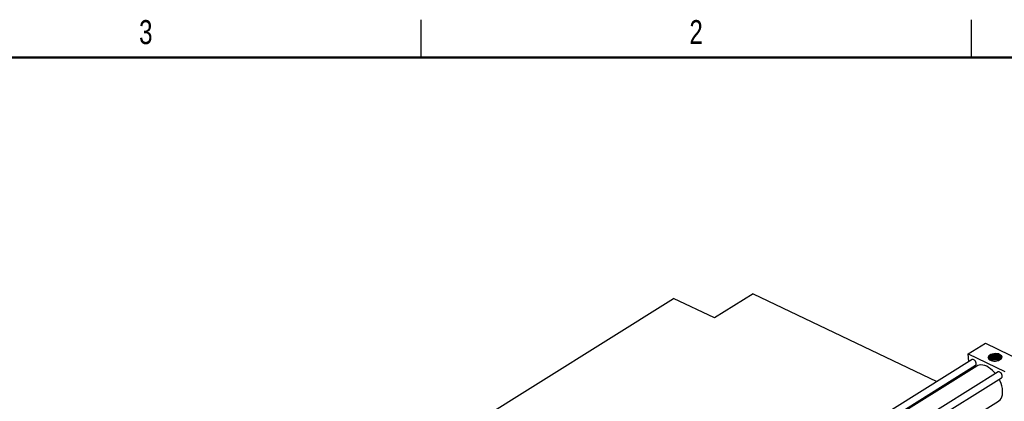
# Model space of a CAD drawing. Header units: inches. Extents: x 0.1 to 43.9, y 0.1 to 33.9.
# Tile 47 of 48: x 29 to 38.8, y 30.1 to 33.9. Entities that reach past the tile are written whole.
import ezdxf

# ---------------------------------------------------------------- set-up
doc = ezdxf.new("R2010")
doc.units = ezdxf.units.IN
doc.header["$MEASUREMENT"] = 0
doc.styles.add('SLDTEXTSTYLE0', font='TXT', dxfattribs={"width": 0.75})

msp = doc.modelspace()

# ---------------------------------------------------------------- linework, layer by layer
at = {"color": 7, "linetype": 'Continuous', "lineweight": 25}
for p, q in [((33, 33.5), (33, 33.875)), ((38.5, 33.5), (38.5, 33.875)), ((36.3169, 31.1339), (35.9324, 30.8937)), ((36.3169, 31.1339), (38.153, 30.2579)), ((32.8314, 29.408), (35.5226, 31.0892)), ((35.9324, 30.8937), (35.5226, 31.0892)), ((38.4676, 30.5338), (38.6385, 30.6405)), ((38.6385, 30.6405), (39.0028, 30.4667)), ((38.4719, 30.4571), (38.4676, 30.5338)), ((38.4676, 30.5338), (38.8319, 30.36)), ((38.7573, 30.5132), (38.76, 30.5129)), ((38.5052, 30.4778), (36.4679, 29.2052)), ((36.5401, 29.1707), (38.5409, 30.4206)), ((38.5521, 30.4131), (36.5532, 29.1644)), ((38.7097, 30.4997), (38.7113, 30.5001)), ((38.7577, 30.4897), (38.7609, 30.4893)), ((38.7652, 30.3538), (36.7279, 29.0811)), ((38.4769, 30.3662), (38.4762, 30.3801)), ((36.7625, 29.0231), (38.801, 30.2965)), ((38.2253, 30.2234), (38.2384, 30.2172)), ((36.7739, 28.8159), (38.7706, 30.0632))]:
    msp.add_line(p, q, dxfattribs=at)
at = {"color": 7, "linetype": 'Continuous', "lineweight": 50}
msp.add_line((0.5, 33.5), (43.5, 33.5), dxfattribs=at)
at = {"color": 7, "linetype": 'Continuous', "lineweight": 25, "flags": 128}
for points in [[(38.7813, 30.5291), (38.7688, 30.5337), (38.7544, 30.5365), (38.7389, 30.5374), (38.7233, 30.5363), (38.7083, 30.5332), (38.6948, 30.5283), (38.6834, 30.522), (38.6749, 30.5144), (38.6695, 30.5061), (38.6678, 30.4975), (38.6696, 30.4891), (38.675, 30.4812), (38.6837, 30.4743), (38.6951, 30.4689), (38.7087, 30.4651), (38.7237, 30.4633), (38.7393, 30.4634), (38.7547, 30.4655), (38.7691, 30.4695), (38.7816, 30.4751), (38.7916, 30.4821), (38.7986, 30.4901), (38.8022, 30.4986), (38.8021, 30.5072), (38.7985, 30.5155), (38.7914, 30.5229), (38.7813, 30.5291)], [(38.668, 30.4947), (38.6694, 30.5032), (38.6744, 30.5115), (38.6825, 30.519), (38.6935, 30.5255), (38.7066, 30.5305), (38.7213, 30.5338), (38.7368, 30.5352), (38.7521, 30.5346), (38.7666, 30.5321), (38.7794, 30.5278), (38.7899, 30.5219), (38.7975, 30.5148), (38.8018, 30.5067), (38.8026, 30.5021)], [(38.5409, 30.4206), (38.5454, 30.4255), (38.5475, 30.433), (38.547, 30.4423), (38.5439, 30.4523), (38.5385, 30.462), (38.5315, 30.4703), (38.5235, 30.4763), (38.5155, 30.4794), (38.5083, 30.4792), (38.5052, 30.4778)], [(38.7398, 30.3379), (38.7282, 30.3514), (38.71, 30.3698), (38.691, 30.3859), (38.6715, 30.3995), (38.6518, 30.4103), (38.6323, 30.4182), (38.6132, 30.423), (38.595, 30.4247), (38.5779, 30.4231), (38.5623, 30.4184), (38.5521, 30.4131)], [(38.801, 30.2965), (38.8055, 30.3014), (38.8076, 30.3089), (38.8071, 30.3182), (38.804, 30.3282), (38.7986, 30.3379), (38.7916, 30.3462), (38.7836, 30.3523), (38.7756, 30.3553), (38.7684, 30.3551), (38.7652, 30.3538)], [(38.7706, 30.0632), (38.7743, 30.0657), (38.7863, 30.0765), (38.7962, 30.09), (38.8038, 30.106), (38.8089, 30.1244), (38.8115, 30.1446), (38.8116, 30.1665), (38.8091, 30.1896), (38.804, 30.2135), (38.7965, 30.2378), (38.7867, 30.2622), (38.7771, 30.2816)]]:
    msp.add_lwpolyline(points, dxfattribs=at)
at = {"color": 7, "linetype": 'Continuous', "lineweight": 25}
for points, knots in [([(38.6763, 30.4802), (38.6745, 30.4833), (38.6707, 30.4901), (38.6737, 30.5013), (38.6831, 30.5119), (38.6985, 30.5204), (38.7179, 30.5256), (38.739, 30.5271), (38.7594, 30.5247), (38.7767, 30.5186), (38.7892, 30.5096), (38.7951, 30.4987), (38.795, 30.4881), (38.7902, 30.482), (38.7882, 30.4794)], [0, 0, 0, 0, 0.078787, 0.168142, 0.256777, 0.344708, 0.431941, 0.518497, 0.604395, 0.689643, 0.774248, 0.858151, 0.941337, 1, 1, 1, 1]), ([(38.6828, 30.4761), (38.6813, 30.4782), (38.6776, 30.4835), (38.6799, 30.4932), (38.6888, 30.5032), (38.704, 30.5111), (38.7233, 30.5157), (38.7443, 30.5163), (38.7642, 30.5127), (38.7803, 30.5054), (38.7908, 30.4957), (38.792, 30.4883), (38.7925, 30.4849)], [0, 0, 0, 0, 0.066928, 0.172457, 0.27794, 0.383375, 0.488763, 0.594104, 0.6994, 0.804653, 0.90986, 1, 1, 1, 1]), ([(38.6796, 30.4829), (38.6797, 30.4858), (38.6799, 30.4923), (38.689, 30.5018), (38.7041, 30.5097), (38.7234, 30.5142), (38.7444, 30.5148), (38.7643, 30.5113), (38.7803, 30.5039), (38.7909, 30.4942), (38.792, 30.4869), (38.7926, 30.4835)], [0, 0, 0, 0, 0.094101, 0.209584, 0.325015, 0.440393, 0.555722, 0.670999, 0.78623, 0.901411, 1, 1, 1, 1]), ([(38.76, 30.5129), (38.7601, 30.5129), (38.7608, 30.5128), (38.7614, 30.5125), (38.7619, 30.5124)], [0, 0, 0, 0, 0.2691842, 1, 1, 1, 1]), ([(38.6806, 30.4775), (38.6806, 30.4776), (38.6803, 30.4812), (38.6865, 30.4883), (38.699, 30.497), (38.7172, 30.5027), (38.7377, 30.5047), (38.7582, 30.5026), (38.7754, 30.4964), (38.7864, 30.4893), (38.7887, 30.4841), (38.7893, 30.4826)], [0, 0, 0, 0, 0.004196, 0.139342, 0.274432, 0.409463, 0.544433, 0.679352, 0.814207, 0.949005, 1, 1, 1, 1]), ([(38.6812, 30.4771), (38.6827, 30.4803), (38.686, 30.4871), (38.6993, 30.4955), (38.7172, 30.5013), (38.7378, 30.5033), (38.7583, 30.5011), (38.7755, 30.495), (38.7866, 30.4877), (38.7889, 30.4824), (38.7896, 30.4808)], [0, 0, 0, 0, 0.126159, 0.262624, 0.399029, 0.535372, 0.671664, 0.807891, 0.944061, 1, 1, 1, 1]), ([(38.6862, 30.4739), (38.6891, 30.4768), (38.6951, 30.4828), (38.7115, 30.4893), (38.7311, 30.4927), (38.7519, 30.492), (38.7701, 30.4871), (38.7815, 30.4818), (38.7844, 30.4779), (38.7846, 30.4776)], [0, 0, 0, 0, 0.1499, 0.317096, 0.484214, 0.651252, 0.81822, 0.985112, 1, 1, 1, 1]), ([(38.6872, 30.4732), (38.6898, 30.4758), (38.6956, 30.4816), (38.7116, 30.4879), (38.7313, 30.4912), (38.7518, 30.4904), (38.7707, 30.4859), (38.7793, 30.4801), (38.7836, 30.4773)], [0, 0, 0, 0, 0.140041, 0.313072, 0.486022, 0.65889, 0.831686, 1, 1, 1, 1]), ([(38.6956, 30.4691), (38.6991, 30.4712), (38.7071, 30.4761), (38.7251, 30.4801), (38.7452, 30.4807), (38.7631, 30.4782), (38.7709, 30.4738), (38.7739, 30.4721)], [0, 0, 0, 0, 0.176127, 0.402634, 0.629046, 0.855356, 1, 1, 1, 1]), ([(38.6975, 30.4686), (38.7005, 30.4704), (38.708, 30.4748), (38.7258, 30.479), (38.7398, 30.4787), (38.7472, 30.4785)], [0, 0, 0, 0, 0.237047, 0.601543, 1, 1, 1, 1]), ([(38.7918, 30.4862), (38.7893, 30.4884), (38.7829, 30.4941), (38.766, 30.4998), (38.7502, 30.503), (38.7413, 30.5024), (38.7398, 30.5024)], [0, 0, 0, 0, 0.219734, 0.574157, 0.928712, 1, 1, 1, 1]), ([(38.7743, 30.4723), (38.7732, 30.4729), (38.7677, 30.4757), (38.758, 30.4777), (38.7496, 30.4784), (38.7472, 30.4785)], [0, 0, 0, 0, 0.148775, 0.760329, 1, 1, 1, 1])]:
    msp.add_open_spline(points, degree=3, knots=knots, dxfattribs=at)

# ---------------------------------------------------------------- texts
at = {"color": 7, "linetype": 'Continuous', "lineweight": 0, "char_height": 0.24, "attachment_point": 2, "style": 'SLDTEXTSTYLE0'}
for s, insert in [('3', (30.2476, 33.8726)), ('2', (35.7476, 33.8726))]:
    msp.add_mtext(s, dxfattribs=dict(at, insert=insert))

doc.saveas('drawing.dxf')
